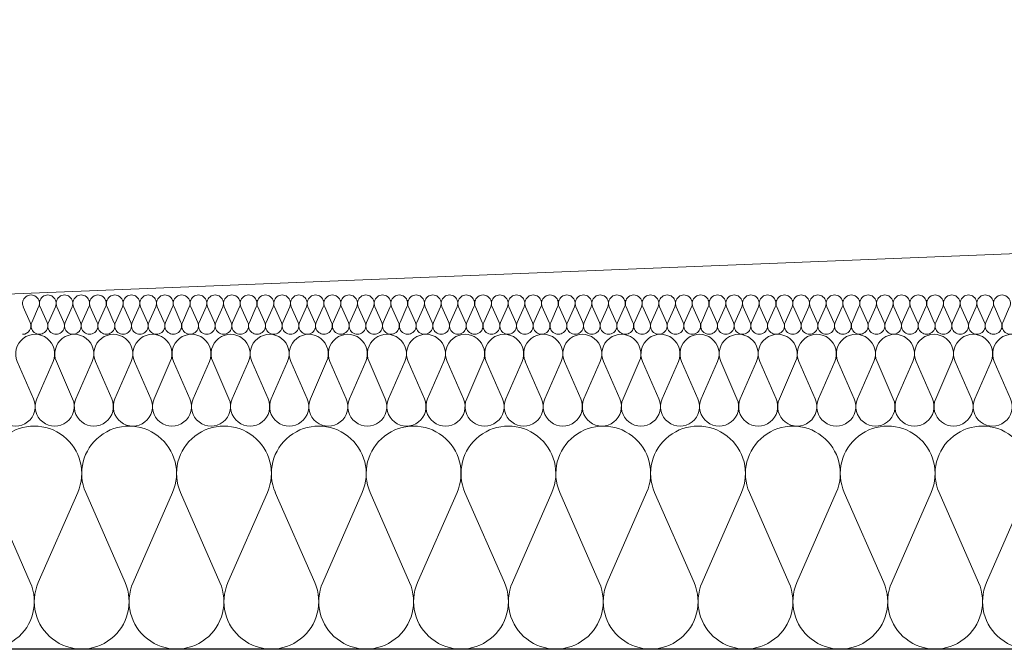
# Model space of a CAD drawing. Extents: x -686885 to -413214, y -23370 to 153194.
# Tile 6 of 145: x -658852 to -658101, y -7972 to -7490. Entities that reach past the tile are written whole.
import ezdxf

# ---------------------------------------------------------------- set-up
doc = ezdxf.new("R2010")
doc.units = 0
doc.header["$MEASUREMENT"] = 0
for name, color, linetype, lineweight in [('Arch stropy_Nr_Pióra__1', 7, 'Continuous', 25), ('INWENT KONST. DREWNIANA_Nr_Pióra__21', 7, 'Continuous', 9), ('INWENT WYMIARY_Nr_Pióra__21', 7, 'Continuous', 9), ('INWENT WYMIARY_Nr_Pióra__5', 7, 'Continuous', 13)]:
    doc.layers.add(name, color=color, linetype=linetype, lineweight=lineweight)
doc.layers.add('Inwent Izolacje', color=7, linetype='Continuous')
doc.layers.add('INWENT WYMIARY', color=7, linetype='Continuous')
doc.layers.add('Inwent Izolacje_Nr_Pióra__2', color=7, linetype='Continuous', lineweight=13, true_color=0x7f7f7f)
doc.styles.add('GENERATED_STYLE_1', font='txt')
doc.dimstyles.new('GENERATED_STYLE__9', dxfattribs={"dimtxt": 160.000002, "dimasz": 110.144928, "dimexe": 0.18, "dimexo": 40, "dimgap": 0.09, "dimtad": 1, "dimtih": 1, "dimtoh": 1, "dimdec": 0, "dimzin": 0, "dimdsep": 46, "dimtxsty": 'GENERATED_STYLE_1', "dimblk": 'ARROWHEAD_5', "dimblk1": 'ARROWHEAD_5', "dimblk2": 'ARROWHEAD_5', "dimcen": 0.09, "dimclrd": 7, "dimclre": 7, "dimclrt": 7, "dimazin": 0, "dimtfac": 1, "dimtdec": 4, "dimtmove": 0, "dimatfit": 3, "dimfxl": 0, "dimtolj": 1, "dimtzin": 0, "dimarcsym": 0})

# ---------------------------------------------------------------- blocks, each defined once
blk = doc.blocks.new('Izolacja cieplna 14_13', base_point=(-647529.55, -7969.58))
at = {"layer": 'Inwent Izolacje_Nr_Pióra__2', "linetype": 'Continuous'}
for p, q in [((-658843.7, -7918.92), (-658873.76, -7850.24)), ((-658807.56, -7850.24), (-658837.63, -7918.92)), ((-658771.42, -7918.92), (-658801.49, -7850.24)), ((-658735.28, -7850.24), (-658765.35, -7918.92)), ((-658699.15, -7918.92), (-658729.21, -7850.24)), ((-658663.01, -7850.24), (-658693.07, -7918.92)), ((-658626.87, -7918.92), (-658656.94, -7850.24)), ((-658590.73, -7850.24), (-658620.8, -7918.92)), ((-658554.59, -7918.92), (-658584.66, -7850.24)), ((-658518.46, -7850.24), (-658548.52, -7918.92)), ((-658482.32, -7918.92), (-658512.39, -7850.24)), ((-658446.18, -7850.24), (-658476.25, -7918.92)), ((-658410.04, -7918.92), (-658440.11, -7850.24)), ((-658373.91, -7850.24), (-658403.97, -7918.92)), ((-658337.77, -7918.92), (-658367.83, -7850.24)), ((-658301.63, -7850.24), (-658331.7, -7918.92)), ((-658265.49, -7918.92), (-658295.56, -7850.24)), ((-658229.36, -7850.24), (-658259.42, -7918.92)), ((-658193.22, -7918.92), (-658223.28, -7850.24)), ((-658157.08, -7850.24), (-658187.15, -7918.92)), ((-658120.94, -7918.92), (-658151.01, -7850.24)), ((-658084.8, -7850.24), (-658114.87, -7918.92))]:
    blk.add_line(p, q, dxfattribs=at)
for centre, start_param, end_param in [((-658840.66, -7835.73), 1.158003, 5.125183), ((-658768.39, -7835.73), 1.158003, 5.125183), ((-658696.11, -7835.73), 1.158003, 5.125183), ((-658623.83, -7835.73), 1.158003, 5.125183), ((-658551.56, -7835.73), 1.158003, 5.125183), ((-658479.28, -7835.73), 1.158003, 5.125183), ((-658407.01, -7835.73), 1.158003, 5.125183), ((-658334.73, -7835.73), 1.158003, 5.125183), ((-658262.46, -7835.73), 1.158003, 5.125183), ((-658190.18, -7835.73), 1.158003, 5.125183), ((-658117.91, -7835.73), 1.158003, 5.125183), ((-658876.8, -7933.42), 4.299595, 8.266774), ((-658804.52, -7933.42), 4.299595, 8.266774), ((-658732.25, -7933.42), 4.299595, 8.266774), ((-658659.97, -7933.42), 4.299595, 8.266774), ((-658587.7, -7933.42), 4.299595, 8.266774), ((-658515.42, -7933.42), 4.299595, 8.266774), ((-658443.15, -7933.42), 4.299595, 8.266774), ((-658370.87, -7933.42), 4.299595, 8.266774), ((-658298.59, -7933.42), 4.299595, 8.266774), ((-658226.32, -7933.42), 4.299595, 8.266774), ((-658154.04, -7933.42), 4.299595, 8.266774), ((-658081.77, -7933.42), 4.299595, 8.266774)]:
    blk.add_ellipse(centre, major_axis=(0, -36.15), ratio=0.999515, start_param=start_param, end_param=end_param, dxfattribs=at)
blk = doc.blocks.new('Izolacja cieplna 14_14', base_point=(-648399.55, -7799.58))
at = {"layer": 'Inwent Izolacje_Nr_Pióra__2', "linetype": 'Continuous'}
for p, q in [((-658841.23, -7778.72), (-658853.62, -7750.44)), ((-658826.34, -7750.44), (-658838.73, -7778.72)), ((-658811.44, -7778.72), (-658823.83, -7750.44)), ((-658796.55, -7750.44), (-658808.94, -7778.72)), ((-658781.66, -7778.72), (-658794.05, -7750.44)), ((-658766.76, -7750.44), (-658779.15, -7778.72)), ((-658751.87, -7778.72), (-658764.26, -7750.44)), ((-658736.98, -7750.44), (-658749.37, -7778.72)), ((-658722.08, -7778.72), (-658734.47, -7750.44)), ((-658707.19, -7750.44), (-658719.58, -7778.72)), ((-658692.29, -7778.72), (-658704.69, -7750.44)), ((-658677.4, -7750.44), (-658689.79, -7778.72)), ((-658662.51, -7778.72), (-658674.9, -7750.44)), ((-658647.61, -7750.44), (-658660, -7778.72)), ((-658632.72, -7778.72), (-658645.11, -7750.44)), ((-658617.83, -7750.44), (-658630.22, -7778.72)), ((-658602.93, -7778.72), (-658615.32, -7750.44)), ((-658588.04, -7750.44), (-658600.43, -7778.72)), ((-658573.14, -7778.72), (-658585.54, -7750.44)), ((-658558.25, -7750.44), (-658570.64, -7778.72)), ((-658543.36, -7778.72), (-658555.75, -7750.44)), ((-658528.46, -7750.44), (-658540.86, -7778.72)), ((-658513.57, -7778.72), (-658525.96, -7750.44)), ((-658498.68, -7750.44), (-658511.07, -7778.72)), ((-658483.78, -7778.72), (-658496.17, -7750.44)), ((-658468.89, -7750.44), (-658481.28, -7778.72)), ((-658454, -7778.72), (-658466.39, -7750.44)), ((-658439.1, -7750.44), (-658451.49, -7778.72)), ((-658424.21, -7778.72), (-658436.6, -7750.44)), ((-658409.32, -7750.44), (-658421.71, -7778.72)), ((-658394.42, -7778.72), (-658406.81, -7750.44)), ((-658379.53, -7750.44), (-658391.92, -7778.72)), ((-658364.63, -7778.72), (-658377.03, -7750.44)), ((-658349.74, -7750.44), (-658362.13, -7778.72)), ((-658334.85, -7778.72), (-658347.24, -7750.44)), ((-658319.95, -7750.44), (-658332.35, -7778.72)), ((-658305.06, -7778.72), (-658317.45, -7750.44)), ((-658290.17, -7750.44), (-658302.56, -7778.72)), ((-658275.27, -7778.72), (-658287.66, -7750.44)), ((-658260.38, -7750.44), (-658272.77, -7778.72)), ((-658245.49, -7778.72), (-658257.88, -7750.44)), ((-658230.59, -7750.44), (-658242.98, -7778.72)), ((-658215.7, -7778.72), (-658228.09, -7750.44)), ((-658200.8, -7750.44), (-658213.2, -7778.72)), ((-658185.91, -7778.72), (-658198.3, -7750.44)), ((-658171.02, -7750.44), (-658183.41, -7778.72)), ((-658156.12, -7778.72), (-658168.51, -7750.44)), ((-658141.23, -7750.44), (-658153.62, -7778.72)), ((-658126.34, -7778.72), (-658138.73, -7750.44)), ((-658111.44, -7750.44), (-658123.83, -7778.72)), ((-658096.55, -7778.72), (-658108.94, -7750.44))]:
    blk.add_line(p, q, dxfattribs=at)
for centre, start_param, end_param in [((-658839.98, -7744.47), 2.728799, 6.695979), ((-658810.19, -7744.47), 2.728799, 6.695979), ((-658780.4, -7744.47), 2.728799, 6.695979), ((-658750.62, -7744.47), 2.728799, 6.695979), ((-658720.83, -7744.47), 2.728799, 6.695979), ((-658691.04, -7744.47), 2.728799, 6.695979), ((-658661.26, -7744.47), 2.728799, 6.695979), ((-658631.47, -7744.47), 2.728799, 6.695979), ((-658601.68, -7744.47), 2.728799, 6.695979), ((-658571.89, -7744.47), 2.728799, 6.695979), ((-658542.11, -7744.47), 2.728799, 6.695979), ((-658512.32, -7744.47), 2.728799, 6.695979), ((-658482.53, -7744.47), 2.728799, 6.695979), ((-658452.74, -7744.47), 2.728799, 6.695979), ((-658422.96, -7744.47), 2.728799, 6.695979), ((-658393.17, -7744.47), 2.728799, 6.695979), ((-658363.38, -7744.47), 2.728799, 6.695979), ((-658333.6, -7744.47), 2.728799, 6.695979), ((-658303.81, -7744.47), 2.728799, 6.695979), ((-658274.02, -7744.47), 2.728799, 6.695979), ((-658244.23, -7744.47), 2.728799, 6.695979), ((-658214.45, -7744.47), 2.728799, 6.695979), ((-658184.66, -7744.47), 2.728799, 6.695979), ((-658154.87, -7744.47), 2.728799, 6.695979), ((-658125.09, -7744.47), 2.728799, 6.695979), ((-658095.3, -7744.47), 2.728799, 6.695979), ((-658854.87, -7784.69), 5.870392, 9.837571), ((-658825.09, -7784.69), 5.870392, 9.837571), ((-658795.3, -7784.69), 5.870392, 9.837571), ((-658765.51, -7784.69), 5.870392, 9.837571), ((-658735.72, -7784.69), 5.870392, 9.837571), ((-658705.94, -7784.69), 5.870392, 9.837571), ((-658676.15, -7784.69), 5.870392, 9.837571), ((-658646.36, -7784.69), 5.870392, 9.837571), ((-658616.57, -7784.69), 5.870392, 9.837571), ((-658586.79, -7784.69), 5.870392, 9.837571), ((-658557, -7784.69), 5.870392, 9.837571), ((-658527.21, -7784.69), 5.870392, 9.837571), ((-658497.43, -7784.69), 5.870392, 9.837571), ((-658467.64, -7784.69), 5.870392, 9.837571), ((-658437.85, -7784.69), 5.870392, 9.837571), ((-658408.06, -7784.69), 5.870392, 9.837571), ((-658378.28, -7784.69), 5.870392, 9.837571), ((-658348.49, -7784.69), 5.870392, 9.837571), ((-658318.7, -7784.69), 5.870392, 9.837571), ((-658288.91, -7784.69), 5.870392, 9.837571), ((-658259.13, -7784.69), 5.870392, 9.837571), ((-658229.34, -7784.69), 5.870392, 9.837571), ((-658199.55, -7784.69), 5.870392, 9.837571), ((-658169.77, -7784.69), 5.870392, 9.837571), ((-658139.98, -7784.69), 5.870392, 9.837571), ((-658110.19, -7784.69), 5.870392, 9.837571)]:
    blk.add_ellipse(centre, major_axis=(-14.89, 0), ratio=0.999587, start_param=start_param, end_param=end_param, dxfattribs=at)
blk = doc.blocks.new('Izolacja cieplna 14_15', base_point=(-649049.55, -7729.58))
at = {"layer": 'Inwent Izolacje_Nr_Pióra__2', "linetype": 'Continuous'}
for p, q in [((-658843.71, -7720.64), (-658849.02, -7708.52)), ((-658837.33, -7708.52), (-658842.64, -7720.64)), ((-658830.95, -7720.64), (-658836.26, -7708.52)), ((-658824.57, -7708.52), (-658829.88, -7720.64)), ((-658818.19, -7720.64), (-658823.5, -7708.52)), ((-658811.81, -7708.52), (-658817.12, -7720.64)), ((-658805.43, -7720.64), (-658810.74, -7708.52)), ((-658799.05, -7708.52), (-658804.36, -7720.64)), ((-658792.67, -7720.64), (-658797.98, -7708.52)), ((-658786.29, -7708.52), (-658791.6, -7720.64)), ((-658779.91, -7720.64), (-658785.22, -7708.52)), ((-658773.53, -7708.52), (-658778.84, -7720.64)), ((-658767.15, -7720.64), (-658772.46, -7708.52)), ((-658760.77, -7708.52), (-658766.08, -7720.64)), ((-658754.39, -7720.64), (-658759.69, -7708.52)), ((-658748.01, -7708.52), (-658753.31, -7720.64)), ((-658741.63, -7720.64), (-658746.93, -7708.52)), ((-658735.25, -7708.52), (-658740.55, -7720.64)), ((-658728.87, -7720.64), (-658734.17, -7708.52)), ((-658722.49, -7708.52), (-658727.79, -7720.64)), ((-658716.11, -7720.64), (-658721.41, -7708.52)), ((-658709.73, -7708.52), (-658715.03, -7720.64)), ((-658703.34, -7720.64), (-658708.65, -7708.52)), ((-658696.96, -7708.52), (-658702.27, -7720.64)), ((-658690.58, -7720.64), (-658695.89, -7708.52)), ((-658684.2, -7708.52), (-658689.51, -7720.64)), ((-658677.82, -7720.64), (-658683.13, -7708.52)), ((-658671.44, -7708.52), (-658676.75, -7720.64)), ((-658665.06, -7720.64), (-658670.37, -7708.52)), ((-658658.68, -7708.52), (-658663.99, -7720.64)), ((-658652.3, -7720.64), (-658657.61, -7708.52)), ((-658645.92, -7708.52), (-658651.23, -7720.64)), ((-658639.54, -7720.64), (-658644.85, -7708.52)), ((-658633.16, -7708.52), (-658638.47, -7720.64)), ((-658626.78, -7720.64), (-658632.09, -7708.52)), ((-658620.4, -7708.52), (-658625.71, -7720.64)), ((-658614.02, -7720.64), (-658619.33, -7708.52)), ((-658607.64, -7708.52), (-658612.95, -7720.64)), ((-658601.26, -7720.64), (-658606.57, -7708.52)), ((-658594.88, -7708.52), (-658600.19, -7720.64)), ((-658588.5, -7720.64), (-658593.81, -7708.52)), ((-658582.12, -7708.52), (-658587.43, -7720.64)), ((-658575.74, -7720.64), (-658581.05, -7708.52)), ((-658569.36, -7708.52), (-658574.67, -7720.64)), ((-658562.98, -7720.64), (-658568.29, -7708.52)), ((-658556.6, -7708.52), (-658561.91, -7720.64)), ((-658550.22, -7720.64), (-658555.53, -7708.52)), ((-658543.84, -7708.52), (-658549.15, -7720.64)), ((-658537.46, -7720.64), (-658542.77, -7708.52)), ((-658531.08, -7708.52), (-658536.39, -7720.64)), ((-658524.7, -7720.64), (-658530.01, -7708.52)), ((-658518.32, -7708.52), (-658523.63, -7720.64)), ((-658511.94, -7720.64), (-658517.25, -7708.52)), ((-658505.56, -7708.52), (-658510.87, -7720.64)), ((-658499.18, -7720.64), (-658504.49, -7708.52)), ((-658492.8, -7708.52), (-658498.11, -7720.64)), ((-658486.42, -7720.64), (-658491.73, -7708.52)), ((-658480.04, -7708.52), (-658485.35, -7720.64)), ((-658473.66, -7720.64), (-658478.97, -7708.52)), ((-658467.28, -7708.52), (-658472.59, -7720.64)), ((-658460.9, -7720.64), (-658466.21, -7708.52)), ((-658454.52, -7708.52), (-658459.83, -7720.64)), ((-658448.14, -7720.64), (-658453.44, -7708.52)), ((-658441.76, -7708.52), (-658447.06, -7720.64)), ((-658435.38, -7720.64), (-658440.68, -7708.52)), ((-658429, -7708.52), (-658434.3, -7720.64)), ((-658422.62, -7720.64), (-658427.92, -7708.52)), ((-658416.24, -7708.52), (-658421.54, -7720.64)), ((-658409.86, -7720.64), (-658415.16, -7708.52)), ((-658403.48, -7708.52), (-658408.78, -7720.64)), ((-658397.09, -7720.64), (-658402.4, -7708.52)), ((-658390.71, -7708.52), (-658396.02, -7720.64)), ((-658384.33, -7720.64), (-658389.64, -7708.52)), ((-658377.95, -7708.52), (-658383.26, -7720.64)), ((-658371.57, -7720.64), (-658376.88, -7708.52)), ((-658365.19, -7708.52), (-658370.5, -7720.64)), ((-658358.81, -7720.64), (-658364.12, -7708.52)), ((-658352.43, -7708.52), (-658357.74, -7720.64)), ((-658346.05, -7720.64), (-658351.36, -7708.52)), ((-658339.67, -7708.52), (-658344.98, -7720.64)), ((-658333.29, -7720.64), (-658338.6, -7708.52)), ((-658326.91, -7708.52), (-658332.22, -7720.64)), ((-658320.53, -7720.64), (-658325.84, -7708.52)), ((-658314.15, -7708.52), (-658319.46, -7720.64)), ((-658307.77, -7720.64), (-658313.08, -7708.52)), ((-658301.39, -7708.52), (-658306.7, -7720.64)), ((-658295.01, -7720.64), (-658300.32, -7708.52)), ((-658288.63, -7708.52), (-658293.94, -7720.64)), ((-658282.25, -7720.64), (-658287.56, -7708.52)), ((-658275.87, -7708.52), (-658281.18, -7720.64)), ((-658269.49, -7720.64), (-658274.8, -7708.52)), ((-658263.11, -7708.52), (-658268.42, -7720.64)), ((-658256.73, -7720.64), (-658262.04, -7708.52)), ((-658250.35, -7708.52), (-658255.66, -7720.64)), ((-658243.97, -7720.64), (-658249.28, -7708.52)), ((-658237.59, -7708.52), (-658242.9, -7720.64)), ((-658231.21, -7720.64), (-658236.52, -7708.52)), ((-658224.83, -7708.52), (-658230.14, -7720.64)), ((-658218.45, -7720.64), (-658223.76, -7708.52)), ((-658212.07, -7708.52), (-658217.38, -7720.64)), ((-658205.69, -7720.64), (-658211, -7708.52)), ((-658199.31, -7708.52), (-658204.62, -7720.64)), ((-658192.93, -7720.64), (-658198.24, -7708.52)), ((-658186.55, -7708.52), (-658191.86, -7720.64)), ((-658180.17, -7720.64), (-658185.48, -7708.52)), ((-658173.79, -7708.52), (-658179.1, -7720.64)), ((-658167.41, -7720.64), (-658172.72, -7708.52)), ((-658161.03, -7708.52), (-658166.34, -7720.64)), ((-658154.65, -7720.64), (-658159.96, -7708.52)), ((-658148.27, -7708.52), (-658153.58, -7720.64)), ((-658141.89, -7720.64), (-658147.19, -7708.52)), ((-658135.51, -7708.52), (-658140.81, -7720.64)), ((-658129.13, -7720.64), (-658134.43, -7708.52)), ((-658122.75, -7708.52), (-658128.05, -7720.64)), ((-658116.37, -7720.64), (-658121.67, -7708.52)), ((-658109.99, -7708.52), (-658115.29, -7720.64)), ((-658103.61, -7720.64), (-658108.91, -7708.52)), ((-658097.23, -7708.52), (-658102.53, -7720.64))]:
    blk.add_line(p, q, dxfattribs=at)
for centre, start_param, end_param in [((-658843.17, -7705.96), 1.158003, 5.125183), ((-658830.41, -7705.96), 1.158003, 5.125183), ((-658817.65, -7705.96), 1.158003, 5.125183), ((-658804.89, -7705.96), 1.158003, 5.125183), ((-658792.13, -7705.96), 1.158003, 5.125183), ((-658779.37, -7705.96), 1.158003, 5.125183), ((-658766.61, -7705.96), 1.158003, 5.125183), ((-658753.85, -7705.96), 1.158003, 5.125183), ((-658741.09, -7705.96), 1.158003, 5.125183), ((-658728.33, -7705.96), 1.158003, 5.125183), ((-658715.57, -7705.96), 1.158003, 5.125183), ((-658702.81, -7705.96), 1.158003, 5.125183), ((-658690.05, -7705.96), 1.158003, 5.125183), ((-658677.29, -7705.96), 1.158003, 5.125183), ((-658664.53, -7705.96), 1.158003, 5.125183), ((-658651.77, -7705.96), 1.158003, 5.125183), ((-658639.01, -7705.96), 1.158003, 5.125183), ((-658626.25, -7705.96), 1.158003, 5.125183), ((-658613.49, -7705.96), 1.158003, 5.125183), ((-658600.73, -7705.96), 1.158003, 5.125183), ((-658587.97, -7705.96), 1.158003, 5.125183), ((-658575.2, -7705.96), 1.158003, 5.125183), ((-658562.44, -7705.96), 1.158003, 5.125183), ((-658549.68, -7705.96), 1.158003, 5.125183), ((-658536.92, -7705.96), 1.158003, 5.125183), ((-658524.16, -7705.96), 1.158003, 5.125183), ((-658511.4, -7705.96), 1.158003, 5.125183), ((-658498.64, -7705.96), 1.158003, 5.125183), ((-658485.88, -7705.96), 1.158003, 5.125183), ((-658473.12, -7705.96), 1.158003, 5.125183), ((-658460.36, -7705.96), 1.158003, 5.125183), ((-658447.6, -7705.96), 1.158003, 5.125183), ((-658434.84, -7705.96), 1.158003, 5.125183), ((-658422.08, -7705.96), 1.158003, 5.125183), ((-658409.32, -7705.96), 1.158003, 5.125183), ((-658396.56, -7705.96), 1.158003, 5.125183), ((-658383.8, -7705.96), 1.158003, 5.125183), ((-658371.04, -7705.96), 1.158003, 5.125183), ((-658358.28, -7705.96), 1.158003, 5.125183), ((-658345.52, -7705.96), 1.158003, 5.125183), ((-658332.76, -7705.96), 1.158003, 5.125183), ((-658320, -7705.96), 1.158003, 5.125183), ((-658307.24, -7705.96), 1.158003, 5.125183), ((-658294.48, -7705.96), 1.158003, 5.125183), ((-658281.72, -7705.96), 1.158003, 5.125183), ((-658268.95, -7705.96), 1.158003, 5.125183), ((-658256.19, -7705.96), 1.158003, 5.125183), ((-658243.43, -7705.96), 1.158003, 5.125183), ((-658230.67, -7705.96), 1.158003, 5.125183), ((-658217.91, -7705.96), 1.158003, 5.125183), ((-658205.15, -7705.96), 1.158003, 5.125183), ((-658192.39, -7705.96), 1.158003, 5.125183), ((-658179.63, -7705.96), 1.158003, 5.125183), ((-658166.87, -7705.96), 1.158003, 5.125183), ((-658154.11, -7705.96), 1.158003, 5.125183), ((-658141.35, -7705.96), 1.158003, 5.125183), ((-658128.59, -7705.96), 1.158003, 5.125183), ((-658115.83, -7705.96), 1.158003, 5.125183), ((-658103.07, -7705.96), 1.158003, 5.125183), ((-658849.55, -7723.2), 0, 1.983589), ((-658836.79, -7723.2), 4.299595, 8.266774), ((-658824.03, -7723.2), 4.299595, 8.266774), ((-658811.27, -7723.2), 4.299595, 8.266774), ((-658798.51, -7723.2), 4.299595, 8.266774), ((-658785.75, -7723.2), 4.299595, 8.266774), ((-658772.99, -7723.2), 4.299595, 8.266774), ((-658760.23, -7723.2), 4.299595, 8.266774), ((-658747.47, -7723.2), 4.299595, 8.266774), ((-658734.71, -7723.2), 4.299595, 8.266774), ((-658721.95, -7723.2), 4.299595, 8.266774), ((-658709.19, -7723.2), 4.299595, 8.266774), ((-658696.43, -7723.2), 4.299595, 8.266774), ((-658683.67, -7723.2), 4.299595, 8.266774), ((-658670.91, -7723.2), 4.299595, 8.266774), ((-658658.15, -7723.2), 4.299595, 8.266774), ((-658645.39, -7723.2), 4.299595, 8.266774), ((-658632.63, -7723.2), 4.299595, 8.266774), ((-658619.87, -7723.2), 4.299595, 8.266774), ((-658607.11, -7723.2), 4.299595, 8.266774), ((-658594.35, -7723.2), 4.299595, 8.266774), ((-658581.58, -7723.2), 4.299595, 8.266774), ((-658568.82, -7723.2), 4.299595, 8.266774), ((-658556.06, -7723.2), 4.299595, 8.266774), ((-658543.3, -7723.2), 4.299595, 8.266774), ((-658530.54, -7723.2), 4.299595, 8.266774), ((-658517.78, -7723.2), 4.299595, 8.266774), ((-658505.02, -7723.2), 4.299595, 8.266774), ((-658492.26, -7723.2), 4.299595, 8.266774), ((-658479.5, -7723.2), 4.299595, 8.266774), ((-658466.74, -7723.2), 4.299595, 8.266774), ((-658453.98, -7723.2), 4.299595, 8.266774), ((-658441.22, -7723.2), 4.299595, 8.266774), ((-658428.46, -7723.2), 4.299595, 8.266774), ((-658415.7, -7723.2), 4.299595, 8.266774), ((-658402.94, -7723.2), 4.299595, 8.266774), ((-658390.18, -7723.2), 4.299595, 8.266774), ((-658377.42, -7723.2), 4.299595, 8.266774), ((-658364.66, -7723.2), 4.299595, 8.266774), ((-658351.9, -7723.2), 4.299595, 8.266774), ((-658339.14, -7723.2), 4.299595, 8.266774), ((-658326.38, -7723.2), 4.299595, 8.266774), ((-658313.62, -7723.2), 4.299595, 8.266774), ((-658300.86, -7723.2), 4.299595, 8.266774), ((-658288.1, -7723.2), 4.299595, 8.266774), ((-658275.33, -7723.2), 4.299595, 8.266774), ((-658262.57, -7723.2), 4.299595, 8.266774), ((-658249.81, -7723.2), 4.299595, 8.266774), ((-658237.05, -7723.2), 4.299595, 8.266774), ((-658224.29, -7723.2), 4.299595, 8.266774), ((-658211.53, -7723.2), 4.299595, 8.266774), ((-658198.77, -7723.2), 4.299595, 8.266774), ((-658186.01, -7723.2), 4.299595, 8.266774), ((-658173.25, -7723.2), 4.299595, 8.266774), ((-658160.49, -7723.2), 4.299595, 8.266774), ((-658147.73, -7723.2), 4.299595, 8.266774), ((-658134.97, -7723.2), 4.299595, 8.266774), ((-658122.21, -7723.2), 4.299595, 8.266774), ((-658109.45, -7723.2), 4.299595, 8.266774), ((-658096.69, -7723.2), 4.299595, 8.266774)]:
    blk.add_ellipse(centre, major_axis=(0, -6.38), ratio=0.999979, start_param=start_param, end_param=end_param, dxfattribs=at)
blk = doc.blocks.new('*D782')
at = {"layer": 'INWENT WYMIARY_Nr_Pióra__5', "linetype": 'Continuous'}
for points in [[(-657348.7, -7638.18), (-657314.98, -7749.08), (-657374.95, -7751.08)], [(-657342.05, -7969.58), (-657372.8, -7857.82), (-657312.81, -7857.42)]]:
    blk.add_hatch(color=256, dxfattribs=at).paths.add_polyline_path(points, flags=0)
for p, q in [((-657348.7, -7638.18), (-657374.95, -7751.08)), ((-657348.7, -7638.18), (-657314.98, -7749.08)), ((-657314.98, -7749.08), (-657374.95, -7751.08)), ((-657372.8, -7857.82), (-657312.81, -7857.42)), ((-657342.05, -7969.58), (-657312.81, -7857.42)), ((-657342.05, -7969.58), (-657372.8, -7857.82))]:
    blk.add_line(p, q, dxfattribs=at)
blk.add_arc((-665600.6, -7969.58), 8258.56, 0.776767, 1.523015, dxfattribs=at)
at = {"layer": 'INWENT WYMIARY_Nr_Pióra__21', "insert": (-657183.74, -7880.63), "char_height": 160, "attachment_point": 7, "style": 'GENERATED_STYLE_1'}
blk.add_mtext('{2,30°}', dxfattribs=at)
blk = doc.blocks.new('ARROWHEAD_5')
at = {"color": 0, "linetype": 'Continuous', "lineweight": 0}
blk.add_line((0, 0), (-1, 0), dxfattribs=at)
blk.add_solid([(-1, 0.2679), (0, 0), (-1, -0.2679), (-1, 0.2679)], dxfattribs=at)
blk = doc.blocks.new('*D783')
at = {"layer": 'INWENT WYMIARY_Nr_Pióra__5', "linetype": 'Continuous'}
for points in [[(-651154.75, -7603.27), (-651129.09, -7716.31), (-651189.04, -7713.99)], [(-651163.09, -7969.58), (-651192.31, -7857.41), (-651132.31, -7857.83)]]:
    blk.add_hatch(color=256, dxfattribs=at).paths.add_polyline_path(points, flags=0)
for p, q in [((-651154.75, -7603.27), (-651189.04, -7713.99)), ((-651154.75, -7603.27), (-651129.09, -7716.31)), ((-651129.09, -7716.31), (-651189.04, -7713.99)), ((-651163.09, -7969.58), (-651192.31, -7857.41)), ((-651192.31, -7857.41), (-651132.31, -7857.83)), ((-651163.09, -7969.58), (-651132.31, -7857.83))]:
    blk.add_line(p, q, dxfattribs=at)
blk.add_arc((-643114.8, -7969.58), 8048.28, 178.18843, 179.202939, dxfattribs=at)
at = {"layer": 'INWENT WYMIARY_Nr_Pióra__21', "insert": (-651769.72, -7862.74), "char_height": 160, "attachment_point": 7, "style": 'GENERATED_STYLE_1'}
blk.add_mtext('{2,61°}', dxfattribs=at)

msp = doc.modelspace()

# ---------------------------------------------------------------- linework, layer by layer
at = {"layer": 'Arch stropy_Nr_Pióra__1', "linetype": 'Continuous'}
msp.add_line((-659599.55, -7969.58), (-647529.55, -7969.58), dxfattribs=at)
at = {"layer": 'INWENT KONST. DREWNIANA_Nr_Pióra__21', "linetype": 'Continuous'}
msp.add_line((-659624.55, -7729.58), (-653649.41, -7489.61), dxfattribs=at)

# ---------------------------------------------------------------- block references
at = {"layer": 'Inwent Izolacje', "color": 104, "linetype": 'Continuous', "lineweight": 13, "true_color": 0x029e21}
for name, p in [('Izolacja cieplna 14_15', (-649049.55, -7729.58)), ('Izolacja cieplna 14_14', (-648399.55, -7799.58)), ('Izolacja cieplna 14_13', (-647529.55, -7969.58))]:
    msp.add_blockref(name, p, dxfattribs=at)

# ---------------------------------------------------------------- dimensions: what is measured, and where the dimension line sits
at = {"layer": 'INWENT WYMIARY', "linetype": 'Continuous'}
for base, center, p2, picture, middle in [((-657343.71, -7803.85), (-665600.6, -7969.58), (-647529.55, -7969.58), '*D782', (-656927.01, -7800.63)), ((-651161, -7786.38), (-643114.8, -7969.58), (-659599.55, -7969.58), '*D783', (-651512.98, -7782.74))]:
    dim = msp.add_angular_dim_3p(base=base, center=center, p1=(-653649.41, -7489.61), p2=p2, dimstyle='GENERATED_STYLE__9', dxfattribs=at)
    dim.commit()
    dim.dimension.update_dxf_attribs({"geometry": picture, "text_midpoint": middle, "dimtype": 165})

doc.saveas('drawing.dxf')
